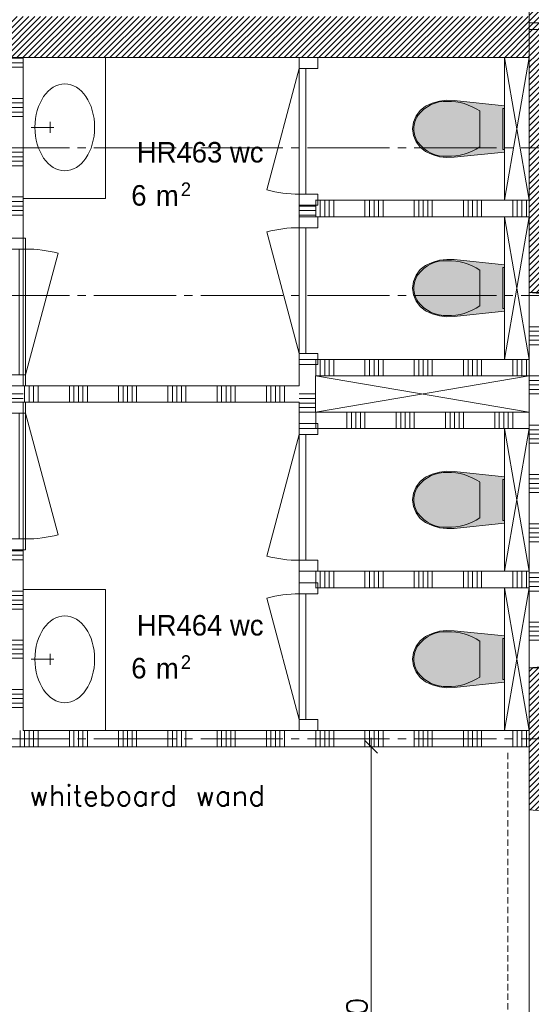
# Model space of a CAD drawing. Header units: millimetres. Extents: x -6136 to 498671, y -8363 to 238556.
# Tile 15 of 47: x 9298 to 12413, y 16382 to 22380. Entities that reach past the tile are written whole.
import ezdxf
from ezdxf.enums import TextEntityAlignment as Align

# ---------------------------------------------------------------- set-up
doc = ezdxf.new("R2010")
doc.units = ezdxf.units.MM
doc.header["$MEASUREMENT"] = 0
doc.linetypes.add('B0204', pattern=[650, 500, -50, 50, -50])
doc.linetypes.add('B0702', pattern=[58.685, 39.06, -19.625001])
for name, color, linetype in [('21 Buitenwanden', 7, 'Continuous'), ('21 Buitenwanden Doorsnede-arcering', 7, 'Continuous'), ('21 Buitenwanden Laagscheidingslijnen', 7, 'Continuous'), ('21 Buitenwanden Ramen', 7, 'Continuous'), ('22 C Binnenwanden', 7, 'Continuous'), ('22 C Binnenwanden Doorsnede-arcering', 7, 'Continuous'), ('22 NC Binnenwanden', 7, 'Continuous'), ('22 NC Binnenwanden Deuren', 7, 'Continuous'), ('22 NC Binnenwanden Doorsnede-arcering', 7, 'Continuous'), ('23 Vloeren', 7, 'Continuous'), ('67 Radiatoren - lijn', 7, 'Continuous'), ('74 Sanitair', 7, 'Continuous'), ('74 Sanitair Afdek-arcering', 7, 'Continuous'), ('_ Nieuw Fase 1 tekst', 7, 'Continuous'), ('A Maatvoering', 7, 'Continuous'), ('A Stramien', 7, 'Continuous'), ('Z Brandscheiding', 7, 'Continuous'), ('Z Ruimtebenaming fase 1', 7, 'Continuous'), ('Z Ruimtebenaming fase 1 Zone omranding', 7, 'Continuous'), ('Z Ruimtebenaming fase 1 Zone tekst', 7, 'Continuous')]:
    doc.layers.add(name, color=color, linetype=linetype)
doc.linetypes.add('_ 60', pattern='A,0,[1,19061B UOn1 014c Plattegrond vierde verdieping1.Shx,S=3.968254,R=0,X=0,Y=1.11022e-16],-550,0', length=550)
doc.dimstyles.new('GENERATED_STYLE__2', dxfattribs={"dimtxt": 125, "dimasz": 71.25, "dimexe": 0.18, "dimexo": 0.0625, "dimgap": 0.09, "dimtad": 1, "dimdec": 0, "dimzin": 0, "dimdsep": 46, "dimtxsty": 'Standard', "dimblk": 'ARROWHEAD_6', "dimblk1": 'ARROWHEAD_6', "dimblk2": 'ARROWHEAD_6', "dimcen": 0.09, "dimse1": 1, "dimse2": 1, "dimclrd": 1, "dimclre": 1, "dimclrt": 9, "dimadec": 0, "dimazin": 0, "dimtfac": 1, "dimtdec": 4, "dimtmove": 0, "dimatfit": 3, "dimfxl": 1, "dimtolj": 1, "dimtzin": 0, "dimarcsym": 0})
pattern_1 = [(45, (0, 0), (-17.67767, 17.67767), [])]

# ---------------------------------------------------------------- blocks, each defined once
blk = doc.blocks.new('wc_HR463_5_1', base_point=(10396.5, 21539.9))
at = {"layer": 'Z Ruimtebenaming fase 1 Zone tekst', "color": 2, "lineweight": 0}
for tag, height, p in [('DUMMY_941', 125, (10815.9, 21676.7)), ('DUMMY_942', 125, (9977.1, 21416.2)), ('DUMMY_943', 125, (9977.1, 21372.3)), ('DUMMY_944', 125, (10080.2, 21370.8)), ('DUMMY_945', 83.3, (10279, 21388.5))]:
    blk.add_attdef(tag, text='', height=height, dxfattribs=at).set_placement(p, align=Align.TOP_LEFT)
blk.add_attdef('ROOM_NUMBER', text='', height=125, dxfattribs=at).set_placement((10396.5, 21635.1), align=Align.TOP_CENTER)
blk = doc.blocks.new('wc_HR464_7_1', base_point=(10396.5, 18660.1))
at = {"layer": 'Z Ruimtebenaming fase 1 Zone tekst', "color": 2, "lineweight": 0}
for tag, height, p in [('DUMMY_941', 125, (10815.9, 18796.8)), ('DUMMY_942', 125, (9977.1, 18536.4)), ('DUMMY_943', 125, (9977.1, 18492.4)), ('DUMMY_944', 125, (10080.2, 18490.9)), ('DUMMY_945', 83.3, (10279, 18508.7))]:
    blk.add_attdef(tag, text='', height=height, dxfattribs=at).set_placement(p, align=Align.TOP_LEFT)
blk.add_attdef('ROOM_NUMBER', text='', height=125, dxfattribs=at).set_placement((10396.5, 18753.8), align=Align.TOP_CENTER)
blk = doc.blocks.new('*X48')
at = {"layer": '22 NC Binnenwanden Doorsnede-arcering', "color": 7, "linetype": 'Continuous', "lineweight": 0}
for p, q in [((12400, 20700), (12482.3, 20700)), ((12482.3, 20700), (12500, 20700)), ((12400, 20509.7), (12482.3, 20509.7)), ((12400, 20482.3), (12482.3, 20482.3)), ((12400, 20454.9), (12482.3, 20454.9)), ((12482.3, 20509.7), (12500, 20509.7)), ((12482.3, 20482.3), (12500, 20482.3)), ((12482.3, 20454.9), (12500, 20454.9)), ((12400, 20427.4), (12482.3, 20427.4)), ((12400, 20400), (12482.3, 20400)), ((12482.3, 20427.4), (12500, 20427.4)), ((12482.3, 20400), (12500, 20400)), ((12400, 20209.7), (12482.3, 20209.7)), ((12400, 20182.3), (12482.3, 20182.3)), ((12400, 20154.9), (12482.3, 20154.9)), ((12482.3, 20209.7), (12500, 20209.7)), ((12482.3, 20182.3), (12500, 20182.3)), ((12482.3, 20154.9), (12500, 20154.9)), ((12400, 20127.4), (12482.3, 20127.4)), ((12400, 20100), (12482.3, 20100)), ((12482.3, 20127.4), (12500, 20127.4)), ((12482.3, 20100), (12500, 20100)), ((12400, 19909.7), (12482.3, 19909.7)), ((12400, 19882.3), (12482.3, 19882.3)), ((12400, 19854.9), (12482.3, 19854.9)), ((12482.3, 19909.7), (12500, 19909.7)), ((12482.3, 19882.3), (12500, 19882.3)), ((12482.3, 19854.9), (12500, 19854.9)), ((12400, 19827.4), (12482.3, 19827.4)), ((12400, 19800), (12482.3, 19800)), ((12482.3, 19827.4), (12500, 19827.4)), ((12482.3, 19800), (12500, 19800)), ((12400, 19609.7), (12482.3, 19609.7)), ((12400, 19582.3), (12482.3, 19582.3)), ((12400, 19554.9), (12482.3, 19554.9)), ((12482.3, 19609.7), (12500, 19609.7)), ((12482.3, 19582.3), (12500, 19582.3)), ((12482.3, 19554.9), (12500, 19554.9)), ((12400, 19527.4), (12482.3, 19527.4)), ((12400, 19500), (12482.3, 19500)), ((12482.3, 19527.4), (12500, 19527.4)), ((12482.3, 19500), (12500, 19500)), ((12400, 19309.7), (12482.3, 19309.7)), ((12400, 19282.3), (12482.3, 19282.3)), ((12400, 19254.9), (12482.3, 19254.9)), ((12482.3, 19309.7), (12500, 19309.7)), ((12482.3, 19282.3), (12500, 19282.3)), ((12482.3, 19254.9), (12500, 19254.9)), ((12400, 19227.4), (12482.3, 19227.4)), ((12400, 19200), (12482.3, 19200)), ((12482.3, 19227.4), (12500, 19227.4)), ((12482.3, 19200), (12500, 19200)), ((12400, 19009.7), (12482.3, 19009.7)), ((12400, 18982.3), (12482.3, 18982.3)), ((12400, 18954.9), (12482.3, 18954.9)), ((12482.3, 19009.7), (12500, 19009.7)), ((12482.3, 18982.3), (12500, 18982.3)), ((12482.3, 18954.9), (12500, 18954.9)), ((12400, 18927.4), (12482.3, 18927.4)), ((12400, 18900), (12482.3, 18900)), ((12482.3, 18927.4), (12500, 18927.4)), ((12482.3, 18900), (12500, 18900)), ((12400, 18709.7), (12482.3, 18709.7)), ((12400, 18682.3), (12482.3, 18682.3)), ((12400, 18654.9), (12482.3, 18654.9)), ((12482.3, 18709.7), (12500, 18709.7)), ((12482.3, 18682.3), (12500, 18682.3)), ((12482.3, 18654.9), (12500, 18654.9)), ((12400, 18627.4), (12482.3, 18627.4)), ((12400, 18600), (12482.3, 18600)), ((12482.3, 18627.4), (12500, 18627.4)), ((12482.3, 18600), (12500, 18600))]:
    blk.add_line(p, q, dxfattribs=at)
blk = doc.blocks.new('Wall_1_1', base_point=(12400, 18432.5))
at = {"layer": '22 NC Binnenwanden', "color": 1, "linetype": 'Continuous', "lineweight": 0, "flags": 128}
for points in [[(12500, 20718), (12400, 20718)], [(12400, 20718), (12400, 20310)], [(12500, 18432.5), (12500, 20718)], [(12400, 20210), (12400, 19990)], [(12400, 19890), (12400, 19020)], [(12400, 18920), (12400, 18432.5)], [(12400, 18432.5), (12500, 18432.5)]]:
    blk.add_lwpolyline(points, dxfattribs=at)
at = {"layer": '22 NC Binnenwanden', "color": 1, "lineweight": 0}
blk.add_blockref('*X48', (0, 0), dxfattribs=at)
blk = doc.blocks.new('Inbouwreservoir 23 KM')
at = {"layer": '74 Sanitair', "color": 1, "linetype": 'Continuous', "lineweight": 0}
for p, q in [((0, 0), (870, 150)), ((0, 150), (870, 0))]:
    blk.add_line(p, q, dxfattribs=at)
at = {"layer": '74 Sanitair', "color": 1, "linetype": 'Continuous', "lineweight": 0, "flags": 128}
for points in [[(0, 0), (870, 0), (870, 150), (0, 150)], [(310, 0), (310, -10), (560, -10), (560, 0)]]:
    blk.add_lwpolyline(points, close=True, dxfattribs=at)
blk = doc.blocks.new('Toilet 23')
at = {"layer": '74 Sanitair Afdek-arcering', "linetype": 'Continuous', "lineweight": 0, "true_color": 0xffffff}
blk.add_hatch(color=7, dxfattribs=at).paths.add_polyline_path([(-169.4, -396.7), (-157, -440.3), (-138, -481.3), (-112.4, -513.9), (-79.4, -538.8), (-41, -554.6), (0, -560), (41, -554.6), (79.4, -538.8), (112.4, -513.9), (138, -481.3), (157, -440.3), (169.4, -396.7), (174.9, -351.8), (173.3, -306.6), (141, 0), (-141, 0), (-173.3, -306.6), (-174.9, -351.8)])
at = {"layer": '74 Sanitair', "color": 1, "linetype": 'Continuous', "lineweight": 0}
for p, q in [((0, -151.4), (-108.9, -151.4)), ((108.9, -151.4), (0, -151.4))]:
    blk.add_line(p, q, dxfattribs=at)
at = {"layer": '74 Sanitair', "color": 1, "linetype": 'Continuous', "lineweight": 0, "flags": 128}
blk.add_lwpolyline([(-169.4, -396.7), (-157, -440.3), (-138, -481.3), (-112.4, -513.9), (-79.4, -538.8), (-41, -554.6), (0, -560), (41, -554.6), (79.4, -538.8), (112.4, -513.9), (138, -481.3), (157, -440.3), (169.4, -396.7), (174.9, -351.8), (173.3, -306.6), (141, 0), (-141, 0), (-173.3, -306.6), (-174.9, -351.8)], close=True, dxfattribs=at)
at = {"layer": '74 Sanitair', "color": 1, "linetype": 'Continuous', "lineweight": 0}
for centre, major_axis, start_param, end_param in [((258.1, -339.4), (425.3, 0), 2.612188, 3.165208), ((-258.1, -339.4), (425.3, 0), 6.259567, 6.812588), ((89.5, -360.8), (256.9, 0), 3.085861, 3.98645), ((-89.5, -360.8), (256.9, 0), 5.438324, 6.338913), ((0.8, -431.2), (138.5, 0), 4.079884, 4.706528), ((-0.8, -431.2), (138.5, 0), 4.71825, 5.344894)]:
    blk.add_ellipse(centre, major_axis=major_axis, ratio=0.875546, start_param=start_param, end_param=end_param, dxfattribs=at)
blk = doc.blocks.new('2D Wastafel rond enkel 23 KM')
at = {"layer": '74 Sanitair', "color": 1, "linetype": 'Continuous', "lineweight": 0}
for p, q in [((328.1, 496.4), (328.1, 346.4)), ((328.1, 370.4), (303.1, 370.4)), ((328.1, 370.4), (353.1, 370.4))]:
    blk.add_line(p, q, dxfattribs=at)
at = {"layer": '74 Sanitair', "color": 1, "linetype": 'Continuous', "lineweight": 0, "flags": 128}
blk.add_lwpolyline([(0, 0), (650, 0), (650, 550), (0, 550)], close=True, dxfattribs=at)
at = {"layer": '74 Sanitair', "color": 1, "linetype": 'Continuous', "lineweight": 0}
blk.add_circle((328.3, 272.2), 200, dxfattribs=at)
blk = doc.blocks.new('Slab_1_1', base_point=(200, 32200))
at = {"layer": '23 Vloeren', "color": 1, "linetype": 'Continuous', "lineweight": 0, "flags": 128}
blk.add_lwpolyline([(200, 32200), (200, 7400), (4520, 7400), (4520, 8150), (8080, 8150), (8080, 7400), (12400, 7400), (12400, 22320), (21800, 22320), (21800, 20900), (46600, 20900), (46600, 25220), (45850, 25220), (45850, 28780), (46600, 28780), (46600, 33100), (21800, 33100), (21800, 31600), (12400, 31600), (12400, 28550), (8780, 28550), (8780, 30202.3), (7150, 30202.3), (7150, 32200)], close=True, dxfattribs=at)
blk = doc.blocks.new('Wall_27_1', base_point=(12400, 22160))
at = {"layer": '21 Buitenwanden Doorsnede-arcering', "linetype": 'Continuous', "lineweight": 0, "true_color": 0x000000}
h = blk.add_hatch(dxfattribs=at)
h.set_pattern_fill('220_Gewapend_beton___pre_2B', color=18, style=0, pattern_type=2)
h.set_pattern_definition(pattern_1)
h.paths.add_polyline_path([(12600, 22360), (12400, 22360), (12400, 22160), (12600, 22160)])
at = {"layer": '21 Buitenwanden', "color": 1, "linetype": 'Continuous', "lineweight": 0, "flags": 128}
for points in [[(13907.5, 22360), (12400, 22360)], [(12400, 22160), (12400, 22360)], [(12400, 22100), (12400, 22160)]]:
    blk.add_lwpolyline(points, dxfattribs=at)
at = {"layer": '21 Buitenwanden', "color": 9, "linetype": 'Continuous', "lineweight": 0, "flags": 128}
blk.add_lwpolyline([(12400, 22030), (12400, 22100)], dxfattribs=at)
at = {"layer": '21 Buitenwanden', "color": 2, "linetype": 'Continuous', "lineweight": 0, "flags": 128}
blk.add_lwpolyline([(12400, 22000), (12400, 22030)], dxfattribs=at)
at = {"layer": '21 Buitenwanden Laagscheidingslijnen', "color": 1, "linetype": 'Continuous', "lineweight": 0}
for p, q in [((12400, 22160), (12400, 22100)), ((12400, 22100), (12400, 22030)), ((12400, 22030), (12400, 22000))]:
    blk.add_line(p, q, dxfattribs=at)
blk = doc.blocks.new('Wall_35_1', base_point=(7399.7, 22150))
at = {"layer": '22 C Binnenwanden Doorsnede-arcering', "linetype": 'Continuous', "lineweight": 0, "true_color": 0x000000}
h = blk.add_hatch(dxfattribs=at)
h.set_pattern_fill('220_Gewapend_beton___pre_2B', color=18, style=0, pattern_type=2)
h.set_pattern_definition(pattern_1)
h.paths.add_polyline_path([(7399.7, 22150), (12400, 22150), (12400, 22400), (7399.7, 22400)])
at = {"layer": '22 C Binnenwanden', "color": 1, "linetype": 'Continuous', "lineweight": 0, "flags": 128}
blk.add_lwpolyline([(7399.7, 22150), (12400, 22150)], dxfattribs=at)
blk = doc.blocks.new('*X210')
at = {"layer": '22 NC Binnenwanden Doorsnede-arcering', "color": 7, "linetype": 'Continuous', "lineweight": 0}
for p, q in [((11055.8, 21245.1), (10999.7, 21245.1)), ((11099.7, 21245.1), (11055.8, 21245.1)), ((11055.8, 21217.7), (10999.7, 21217.7)), ((11055.8, 21190.3), (10999.7, 21190.3)), ((11099.7, 21217.7), (11055.8, 21217.7)), ((11099.7, 21190.3), (11055.8, 21190.3))]:
    blk.add_line(p, q, dxfattribs=at)
blk = doc.blocks.new('*X211')
at = {"layer": '22 NC Binnenwanden Doorsnede-arcering', "color": 7, "linetype": 'Continuous', "lineweight": 0}
for p, q in [((11055.8, 20100), (10999.7, 20100)), ((11099.7, 20100), (11055.8, 20100)), ((11055.8, 20072.6), (10999.7, 20072.6)), ((11055.8, 20045.1), (10999.7, 20045.1)), ((11099.7, 20072.6), (11055.8, 20072.6)), ((11099.7, 20045.1), (11055.8, 20045.1)), ((11055.8, 20017.7), (10999.7, 20017.7)), ((11055.8, 19990.3), (10999.7, 19990.3)), ((11099.7, 20017.7), (11055.8, 20017.7)), ((11099.7, 19990.3), (11055.8, 19990.3))]:
    blk.add_line(p, q, dxfattribs=at)
blk = doc.blocks.new('D1 23_3')
at = {"layer": '22 NC Binnenwanden Deuren', "color": 1, "linetype": 'Continuous', "lineweight": 0}
for p, q in [((383, 0), (-356.9, 198.3)), ((-383, 0), (-450, 0)), ((-450, 0), (-450, -114)), ((-450, 0), (-450, -100)), ((-450, 0), (-450, -100)), ((-383, -114), (-383, 0)), ((-383, 0), (383, 0)), ((-383, -40), (-383, 0)), ((450, 0), (383, 0)), ((383, 0), (383, -114)), ((383, 0), (383, -40)), ((450, -114), (450, 0)), ((450, 0), (450, -100)), ((450, 0), (450, -100)), ((383, -40), (-383, -40)), ((-450, -114), (-383, -114)), ((383, -114), (450, -114))]:
    blk.add_line(p, q, dxfattribs=at)
blk.add_arc((383, 0), 766, 165, 180, dxfattribs=at)
blk = doc.blocks.new('Wall_37_1', base_point=(11099.7, 22150))
at = {"layer": '22 NC Binnenwanden', "color": 1, "linetype": 'Continuous', "lineweight": 0}
for p, q in [((10999.7, 22150), (11099.7, 22150)), ((10999.7, 21250), (11099.7, 21250)), ((10999.7, 21180), (11099.7, 21180)), ((10999.7, 20280), (11099.7, 20280)), ((10999.7, 19920), (11099.7, 19920)), ((10999.7, 19020), (11099.7, 19020)), ((10999.7, 18950), (11099.7, 18950)), ((10999.7, 18050), (11099.7, 18050))]:
    blk.add_line(p, q, dxfattribs=at)
at = {"layer": '22 NC Binnenwanden', "color": 1, "linetype": 'Continuous', "lineweight": 0, "flags": 128}
for points in [[(10999.7, 21250), (10999.7, 21180)], [(10999.7, 20280), (10999.7, 20150)], [(11099.7, 19990), (11099.7, 20210)], [(10999.7, 20050), (10999.7, 19920)], [(10999.7, 19020), (10999.7, 18950)]]:
    blk.add_lwpolyline(points, dxfattribs=at)
at = {"layer": '22 NC Binnenwanden', "color": 1, "lineweight": 0}
for name in ['*X210', '*X211']:
    blk.add_blockref(name, (0, 0), dxfattribs=at)
at = {"layer": '22 NC Binnenwanden Deuren', "color": 1, "linetype": 'Continuous', "lineweight": 0, "zscale": 1000, "rotation": 89.99999977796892}
for p in [(10999.7, 21700), (10999.7, 19470)]:
    blk.add_blockref('D1 23_3', p, dxfattribs=at)
at = {"layer": '22 NC Binnenwanden Deuren', "color": 1, "linetype": 'Continuous', "lineweight": 0, "xscale": -1, "zscale": 1000, "rotation": 89.99999977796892}
for p in [(10999.7, 20730), (10999.7, 18500)]:
    blk.add_blockref('D1 23_3', p, dxfattribs=at)
blk = doc.blocks.new('*X218')
at = {"layer": '22 NC Binnenwanden Doorsnede-arcering', "color": 7, "linetype": 'Continuous', "lineweight": 0}
for p, q in [((11100, 21280), (11100, 21180)), ((11127.4, 21280), (11127.4, 21180)), ((11154.9, 21280), (11154.9, 21180)), ((11182.3, 21280), (11182.3, 21180)), ((11209.7, 21280), (11209.7, 21180)), ((11400, 21280), (11400, 21180)), ((11427.4, 21280), (11427.4, 21180)), ((11454.9, 21280), (11454.9, 21180)), ((11482.3, 21280), (11482.3, 21180)), ((11509.7, 21280), (11509.7, 21180)), ((11700, 21280), (11700, 21180)), ((11727.4, 21280), (11727.4, 21180)), ((11754.9, 21280), (11754.9, 21180)), ((11782.3, 21280), (11782.3, 21180)), ((11809.7, 21280), (11809.7, 21180)), ((12000, 21280), (12000, 21180)), ((12027.4, 21280), (12027.4, 21180)), ((12054.9, 21280), (12054.9, 21180)), ((12082.3, 21280), (12082.3, 21180)), ((12109.7, 21280), (12109.7, 21180)), ((12300, 21280), (12300, 21180)), ((12327.4, 21280), (12327.4, 21180)), ((12354.9, 21280), (12354.9, 21180)), ((12382.3, 21280), (12382.3, 21180))]:
    blk.add_line(p, q, dxfattribs=at)
blk = doc.blocks.new('Wall_38_1', base_point=(11099.7, 21280))
at = {"layer": '22 NC Binnenwanden', "color": 1, "linetype": 'Continuous', "lineweight": 0, "flags": 128}
for points in [[(12400, 21280), (11099.7, 21280)], [(12400, 21180), (12400, 21280)], [(11099.7, 21180), (12400, 21180)]]:
    blk.add_lwpolyline(points, dxfattribs=at)
at = {"layer": '22 NC Binnenwanden', "color": 1, "lineweight": 0}
blk.add_blockref('*X218', (0, 0), dxfattribs=at)
blk = doc.blocks.new('*X220')
at = {"layer": '22 NC Binnenwanden Doorsnede-arcering', "color": 7, "linetype": 'Continuous', "lineweight": 0}
for p, q in [((9327.4, 20150), (9327.4, 20050)), ((9354.9, 20150), (9354.9, 20050)), ((9382.3, 20150), (9382.3, 20050)), ((9409.7, 20150), (9409.7, 20050)), ((9600, 20150), (9600, 20050)), ((9627.4, 20150), (9627.4, 20050)), ((9654.9, 20150), (9654.9, 20050)), ((9682.3, 20150), (9682.3, 20050)), ((9709.7, 20150), (9709.7, 20050)), ((9900, 20150), (9900, 20050)), ((9927.4, 20150), (9927.4, 20050)), ((9954.9, 20150), (9954.9, 20050)), ((9982.3, 20150), (9982.3, 20050)), ((10009.7, 20150), (10009.7, 20050)), ((10200, 20150), (10200, 20050)), ((10227.4, 20150), (10227.4, 20050)), ((10254.9, 20150), (10254.9, 20050)), ((10282.3, 20150), (10282.3, 20050)), ((10309.7, 20150), (10309.7, 20050)), ((10500, 20150), (10500, 20050)), ((10527.4, 20150), (10527.4, 20050)), ((10554.9, 20150), (10554.9, 20050)), ((10582.3, 20150), (10582.3, 20050)), ((10609.7, 20150), (10609.7, 20050)), ((10800, 20150), (10800, 20050)), ((10827.4, 20150), (10827.4, 20050)), ((10854.9, 20150), (10854.9, 20050)), ((10882.3, 20150), (10882.3, 20050)), ((10909.7, 20150), (10909.7, 20050))]:
    blk.add_line(p, q, dxfattribs=at)
blk = doc.blocks.new('Wall_39_1', base_point=(9219.7, 20150))
at = {"layer": '22 NC Binnenwanden', "color": 1, "linetype": 'Continuous', "lineweight": 0, "flags": 128}
for points in [[(10999.7, 20150), (9319.7, 20150)], [(9319.7, 20050), (10999.7, 20050)]]:
    blk.add_lwpolyline(points, dxfattribs=at)
at = {"layer": '22 NC Binnenwanden', "color": 1, "lineweight": 0}
blk.add_blockref('*X220', (0, 0), dxfattribs=at)
blk = doc.blocks.new('*X222')
at = {"layer": '22 NC Binnenwanden Doorsnede-arcering', "color": 7, "linetype": 'Continuous', "lineweight": 0}
for p, q in [((9272.6, 22145.1), (9219.7, 22145.1)), ((9319.7, 22145.1), (9272.6, 22145.1)), ((9272.6, 22117.7), (9219.7, 22117.7)), ((9272.6, 22090.3), (9219.7, 22090.3)), ((9319.7, 22117.7), (9272.6, 22117.7)), ((9319.7, 22090.3), (9272.6, 22090.3)), ((9272.6, 21900), (9219.7, 21900)), ((9319.7, 21900), (9272.6, 21900)), ((9272.6, 21872.6), (9219.7, 21872.6)), ((9272.6, 21845.1), (9219.7, 21845.1)), ((9319.7, 21872.6), (9272.6, 21872.6)), ((9319.7, 21845.1), (9272.6, 21845.1)), ((9272.6, 21817.7), (9219.7, 21817.7)), ((9272.6, 21790.3), (9219.7, 21790.3)), ((9319.7, 21817.7), (9272.6, 21817.7)), ((9319.7, 21790.3), (9272.6, 21790.3)), ((9272.6, 21600), (9219.7, 21600)), ((9319.7, 21600), (9272.6, 21600)), ((9272.6, 21572.6), (9219.7, 21572.6)), ((9272.6, 21545.1), (9219.7, 21545.1)), ((9319.7, 21572.6), (9272.6, 21572.6)), ((9319.7, 21545.1), (9272.6, 21545.1)), ((9272.6, 21517.7), (9219.7, 21517.7)), ((9272.6, 21490.3), (9219.7, 21490.3)), ((9319.7, 21517.7), (9272.6, 21517.7)), ((9319.7, 21490.3), (9272.6, 21490.3)), ((9272.6, 21300), (9219.7, 21300)), ((9319.7, 21300), (9272.6, 21300)), ((9272.6, 21272.6), (9219.7, 21272.6)), ((9272.6, 21245.1), (9219.7, 21245.1)), ((9319.7, 21272.6), (9272.6, 21272.6)), ((9319.7, 21245.1), (9272.6, 21245.1)), ((9272.6, 21217.7), (9219.7, 21217.7)), ((9272.6, 21190.3), (9219.7, 21190.3)), ((9319.7, 21217.7), (9272.6, 21217.7)), ((9319.7, 21190.3), (9272.6, 21190.3))]:
    blk.add_line(p, q, dxfattribs=at)
blk = doc.blocks.new('*X223')
at = {"layer": '22 NC Binnenwanden Doorsnede-arcering', "color": 7, "linetype": 'Continuous', "lineweight": 0}
for p, q in [((9272.6, 19145.1), (9219.7, 19145.1)), ((9319.7, 19145.1), (9272.6, 19145.1)), ((9272.6, 19117.7), (9219.7, 19117.7)), ((9272.6, 19090.3), (9219.7, 19090.3)), ((9319.7, 19117.7), (9272.6, 19117.7)), ((9319.7, 19090.3), (9272.6, 19090.3)), ((9272.6, 18900), (9219.7, 18900)), ((9319.7, 18900), (9272.6, 18900)), ((9272.6, 18872.6), (9219.7, 18872.6)), ((9272.6, 18845.1), (9219.7, 18845.1)), ((9319.7, 18872.6), (9272.6, 18872.6)), ((9319.7, 18845.1), (9272.6, 18845.1)), ((9272.6, 18817.7), (9219.7, 18817.7)), ((9272.6, 18790.3), (9219.7, 18790.3)), ((9319.7, 18817.7), (9272.6, 18817.7)), ((9319.7, 18790.3), (9272.6, 18790.3)), ((9272.6, 18600), (9219.7, 18600)), ((9319.7, 18600), (9272.6, 18600)), ((9272.6, 18572.6), (9219.7, 18572.6)), ((9272.6, 18545.1), (9219.7, 18545.1)), ((9319.7, 18572.6), (9272.6, 18572.6)), ((9319.7, 18545.1), (9272.6, 18545.1)), ((9272.6, 18517.7), (9219.7, 18517.7)), ((9272.6, 18490.3), (9219.7, 18490.3)), ((9319.7, 18517.7), (9272.6, 18517.7)), ((9319.7, 18490.3), (9272.6, 18490.3)), ((9272.6, 18300), (9219.7, 18300)), ((9319.7, 18300), (9272.6, 18300)), ((9272.6, 18272.6), (9219.7, 18272.6)), ((9272.6, 18245.1), (9219.7, 18245.1)), ((9319.7, 18272.6), (9272.6, 18272.6)), ((9319.7, 18245.1), (9272.6, 18245.1)), ((9272.6, 18217.7), (9219.7, 18217.7)), ((9272.6, 18190.3), (9219.7, 18190.3)), ((9319.7, 18217.7), (9272.6, 18217.7)), ((9319.7, 18190.3), (9272.6, 18190.3))]:
    blk.add_line(p, q, dxfattribs=at)
blk = doc.blocks.new('*X224')
at = {"layer": '22 NC Binnenwanden Doorsnede-arcering', "color": 7, "linetype": 'Continuous', "lineweight": 0}
for p, q in [((9272.6, 20100), (9219.7, 20100)), ((9319.7, 20100), (9272.6, 20100)), ((9272.6, 20072.6), (9219.7, 20072.6)), ((9319.7, 20072.6), (9272.6, 20072.6))]:
    blk.add_line(p, q, dxfattribs=at)
blk = doc.blocks.new('D1 23_2')
at = {"layer": '22 NC Binnenwanden Deuren', "color": 1, "linetype": 'Continuous', "lineweight": 0}
for p, q in [((383, 0), (-356.9, 198.3)), ((-383, 0), (-450, 0)), ((-450, 0), (-450, -114)), ((-383, -114), (-383, 0)), ((-383, 0), (383, 0)), ((-383, -40), (-383, 0)), ((450, 0), (383, 0)), ((383, 0), (383, -114)), ((383, 0), (383, -40)), ((450, -114), (450, 0)), ((-450, -114), (-450, -14)), ((-450, -114), (-450, -14)), ((383, -40), (-383, -40)), ((450, -114), (450, -14)), ((450, -114), (450, -14)), ((-450, -114), (-383, -114)), ((383, -114), (450, -114))]:
    blk.add_line(p, q, dxfattribs=at)
blk.add_arc((383, 0), 766, 165, 180, dxfattribs=at)
blk = doc.blocks.new('Wall_40_1', base_point=(9319.7, 18050))
at = {"layer": '22 NC Binnenwanden', "color": 1, "linetype": 'Continuous', "lineweight": 0}
for p, q in [((9219.7, 21050), (9319.7, 21050)), ((9219.7, 20150), (9319.7, 20150)), ((9219.7, 20050), (9319.7, 20050)), ((9219.7, 19150), (9319.7, 19150))]:
    blk.add_line(p, q, dxfattribs=at)
at = {"layer": '22 NC Binnenwanden', "color": 1, "linetype": 'Continuous', "lineweight": 0, "flags": 128}
for points in [[(9319.7, 22150), (9219.7, 22150)], [(9219.7, 22150), (9219.7, 21680)], [(9319.7, 21050), (9319.7, 22150)], [(9219.7, 21580), (9219.7, 21050)], [(9219.7, 19150), (9219.7, 18050)], [(9319.7, 18050), (9319.7, 19150)]]:
    blk.add_lwpolyline(points, dxfattribs=at)
at = {"layer": '22 NC Binnenwanden', "color": 1, "lineweight": 0}
for name in ['*X222', '*X224', '*X223']:
    blk.add_blockref(name, (0, 0), dxfattribs=at)
at = {"layer": '22 NC Binnenwanden Deuren', "color": 1, "linetype": 'Continuous', "lineweight": 0, "zscale": 1000, "rotation": 269.9999997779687}
blk.add_blockref('D1 23_2', (9333.7, 20600), dxfattribs=at)
at = {"layer": '22 NC Binnenwanden Deuren', "color": 1, "linetype": 'Continuous', "lineweight": 0, "xscale": -1, "zscale": 1000, "rotation": 269.9999997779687}
blk.add_blockref('D1 23_2', (9333.7, 19600), dxfattribs=at)
blk = doc.blocks.new('*X228')
at = {"layer": '22 NC Binnenwanden Doorsnede-arcering', "color": 7, "linetype": 'Continuous', "lineweight": 0}
for p, q in [((11100, 19020), (11100, 18920)), ((11127.4, 19020), (11127.4, 18920)), ((11154.9, 19020), (11154.9, 18920)), ((11182.3, 19020), (11182.3, 18920)), ((11209.7, 19020), (11209.7, 18920)), ((11400, 19020), (11400, 18920)), ((11427.4, 19020), (11427.4, 18920)), ((11454.9, 19020), (11454.9, 18920)), ((11482.3, 19020), (11482.3, 18920)), ((11509.7, 19020), (11509.7, 18920)), ((11700, 19020), (11700, 18920)), ((11727.4, 19020), (11727.4, 18920)), ((11754.9, 19020), (11754.9, 18920)), ((11782.3, 19020), (11782.3, 18920)), ((11809.7, 19020), (11809.7, 18920)), ((12000, 19020), (12000, 18920)), ((12027.4, 19020), (12027.4, 18920)), ((12054.9, 19020), (12054.9, 18920)), ((12082.3, 19020), (12082.3, 18920)), ((12109.7, 19020), (12109.7, 18920)), ((12300, 19020), (12300, 18920)), ((12327.4, 19020), (12327.4, 18920)), ((12354.9, 19020), (12354.9, 18920)), ((12382.3, 19020), (12382.3, 18920))]:
    blk.add_line(p, q, dxfattribs=at)
blk = doc.blocks.new('Wall_41_1', base_point=(11099.7, 19020))
at = {"layer": '22 NC Binnenwanden', "color": 1, "linetype": 'Continuous', "lineweight": 0, "flags": 128}
for points in [[(12400, 19020), (11099.7, 19020)], [(11099.7, 18920), (12400, 18920)]]:
    blk.add_lwpolyline(points, dxfattribs=at)
at = {"layer": '22 NC Binnenwanden', "color": 1, "lineweight": 0}
blk.add_blockref('*X228', (0, 0), dxfattribs=at)
blk = doc.blocks.new('*X230')
at = {"layer": '22 NC Binnenwanden Doorsnede-arcering', "color": 7, "linetype": 'Continuous', "lineweight": 0}
for p, q in [((9300, 18050), (9300, 17950)), ((9327.4, 18050), (9327.4, 17950)), ((9354.9, 18050), (9354.9, 17950)), ((9382.3, 18050), (9382.3, 17950)), ((9409.7, 18050), (9409.7, 17950)), ((9600, 18050), (9600, 17950)), ((9627.4, 18050), (9627.4, 17950)), ((9654.9, 18050), (9654.9, 17950)), ((9682.3, 18050), (9682.3, 17950)), ((9709.7, 18050), (9709.7, 17950)), ((9900, 18050), (9900, 17950)), ((9927.4, 18050), (9927.4, 17950)), ((9954.9, 18050), (9954.9, 17950)), ((9982.3, 18050), (9982.3, 17950)), ((10009.7, 18050), (10009.7, 17950)), ((10200, 18050), (10200, 17950)), ((10227.4, 18050), (10227.4, 17950)), ((10254.9, 18050), (10254.9, 17950)), ((10282.3, 18050), (10282.3, 17950)), ((10309.7, 18050), (10309.7, 17950)), ((10500, 18050), (10500, 17950)), ((10527.4, 18050), (10527.4, 17950)), ((10554.9, 18050), (10554.9, 17950)), ((10582.3, 18050), (10582.3, 17950)), ((10609.7, 18050), (10609.7, 17950)), ((10800, 18050), (10800, 17950)), ((10827.4, 18050), (10827.4, 17950)), ((10854.9, 18050), (10854.9, 17950)), ((10882.3, 18050), (10882.3, 17950)), ((10909.7, 18050), (10909.7, 17950)), ((11100, 18050), (11100, 17950)), ((11127.4, 18050), (11127.4, 17950)), ((11154.9, 18050), (11154.9, 17950)), ((11182.3, 18050), (11182.3, 17950)), ((11209.7, 18050), (11209.7, 17950)), ((11400, 18050), (11400, 17950)), ((11427.4, 18050), (11427.4, 17950)), ((11454.9, 18050), (11454.9, 17950)), ((11482.3, 18050), (11482.3, 17950)), ((11509.7, 18050), (11509.7, 17950)), ((11700, 18050), (11700, 17950)), ((11727.4, 18050), (11727.4, 17950)), ((11754.9, 18050), (11754.9, 17950)), ((11782.3, 18050), (11782.3, 17950)), ((11809.7, 18050), (11809.7, 17950)), ((12000, 18050), (12000, 17950)), ((12027.4, 18050), (12027.4, 17950)), ((12054.9, 18050), (12054.9, 17950)), ((12082.3, 18050), (12082.3, 17950)), ((12109.7, 18050), (12109.7, 17950)), ((12300, 18050), (12300, 17950)), ((12327.4, 18050), (12327.4, 17950)), ((12354.9, 18050), (12354.9, 17950)), ((12382.3, 18050), (12382.3, 17950))]:
    blk.add_line(p, q, dxfattribs=at)
blk = doc.blocks.new('Wall_42_1', base_point=(7359.7, 18050))
at = {"layer": '22 NC Binnenwanden', "color": 1, "linetype": 'Continuous', "lineweight": 0, "flags": 128}
for points in [[(10999.7, 18050), (9319.7, 18050)], [(12400, 18050), (11099.7, 18050)], [(12400, 17950), (12400, 18050)], [(7459.7, 17950), (12400, 17950)]]:
    blk.add_lwpolyline(points, dxfattribs=at)
at = {"layer": '22 NC Binnenwanden', "color": 1, "lineweight": 0}
blk.add_blockref('*X230', (0, 0), dxfattribs=at)
blk = doc.blocks.new('*X245')
at = {"layer": '22 NC Binnenwanden Doorsnede-arcering', "color": 7, "linetype": 'Continuous', "lineweight": 0}
for p, q in [((11100, 20310), (11100, 20210)), ((11127.4, 20310), (11127.4, 20210)), ((11154.9, 20310), (11154.9, 20210)), ((11182.3, 20310), (11182.3, 20210)), ((11209.7, 20310), (11209.7, 20210)), ((11400, 20310), (11400, 20210)), ((11427.4, 20310), (11427.4, 20210)), ((11454.9, 20310), (11454.9, 20210)), ((11482.3, 20310), (11482.3, 20210)), ((11509.7, 20310), (11509.7, 20210)), ((11700, 20310), (11700, 20210)), ((11727.4, 20310), (11727.4, 20210)), ((11754.9, 20310), (11754.9, 20210)), ((11782.3, 20310), (11782.3, 20210)), ((11809.7, 20310), (11809.7, 20210)), ((12000, 20310), (12000, 20210)), ((12027.4, 20310), (12027.4, 20210)), ((12054.9, 20310), (12054.9, 20210)), ((12082.3, 20310), (12082.3, 20210)), ((12109.7, 20310), (12109.7, 20210)), ((12300, 20310), (12300, 20210)), ((12327.4, 20310), (12327.4, 20210)), ((12354.9, 20310), (12354.9, 20210)), ((12382.3, 20310), (12382.3, 20210))]:
    blk.add_line(p, q, dxfattribs=at)
blk = doc.blocks.new('Wall_47_1', base_point=(11099.7, 20310))
at = {"layer": '22 NC Binnenwanden', "color": 1, "linetype": 'Continuous', "lineweight": 0, "flags": 128}
for points in [[(12400, 20310), (11099.7, 20310)], [(11099.7, 20210), (12400, 20210)]]:
    blk.add_lwpolyline(points, dxfattribs=at)
at = {"layer": '22 NC Binnenwanden', "color": 1, "lineweight": 0}
blk.add_blockref('*X245', (0, 0), dxfattribs=at)
blk = doc.blocks.new('*X247')
at = {"layer": '22 NC Binnenwanden Doorsnede-arcering', "color": 7, "linetype": 'Continuous', "lineweight": 0}
for p, q in [((11100, 19971.7), (11100, 19990)), ((11290.3, 19971.7), (11290.3, 19990)), ((11317.7, 19971.7), (11317.7, 19990)), ((11345.1, 19971.7), (11345.1, 19990)), ((11372.6, 19971.7), (11372.6, 19990)), ((11400, 19971.7), (11400, 19990)), ((11590.3, 19971.7), (11590.3, 19990)), ((11617.7, 19971.7), (11617.7, 19990)), ((11645.1, 19971.7), (11645.1, 19990)), ((11672.6, 19971.7), (11672.6, 19990)), ((11700, 19971.7), (11700, 19990)), ((11890.3, 19971.7), (11890.3, 19990)), ((11917.7, 19971.7), (11917.7, 19990)), ((11945.1, 19971.7), (11945.1, 19990)), ((11972.6, 19971.7), (11972.6, 19990)), ((12000, 19971.7), (12000, 19990)), ((12190.3, 19971.7), (12190.3, 19990)), ((12217.7, 19971.7), (12217.7, 19990)), ((12245.1, 19971.7), (12245.1, 19990)), ((12272.6, 19971.7), (12272.6, 19990)), ((12300, 19971.7), (12300, 19990)), ((11100, 19890), (11100, 19971.7)), ((11290.3, 19890), (11290.3, 19971.7)), ((11317.7, 19890), (11317.7, 19971.7)), ((11345.1, 19890), (11345.1, 19971.7)), ((11372.6, 19890), (11372.6, 19971.7)), ((11400, 19890), (11400, 19971.7)), ((11590.3, 19890), (11590.3, 19971.7)), ((11617.7, 19890), (11617.7, 19971.7)), ((11645.1, 19890), (11645.1, 19971.7)), ((11672.6, 19890), (11672.6, 19971.7)), ((11700, 19890), (11700, 19971.7)), ((11890.3, 19890), (11890.3, 19971.7)), ((11917.7, 19890), (11917.7, 19971.7)), ((11945.1, 19890), (11945.1, 19971.7)), ((11972.6, 19890), (11972.6, 19971.7)), ((12000, 19890), (12000, 19971.7)), ((12190.3, 19890), (12190.3, 19971.7)), ((12217.7, 19890), (12217.7, 19971.7)), ((12245.1, 19890), (12245.1, 19971.7)), ((12272.6, 19890), (12272.6, 19971.7)), ((12300, 19890), (12300, 19971.7))]:
    blk.add_line(p, q, dxfattribs=at)
blk = doc.blocks.new('Wall_48_1', base_point=(12400, 19890))
at = {"layer": '22 NC Binnenwanden', "color": 1, "linetype": 'Continuous', "lineweight": 0, "flags": 128}
for points in [[(12400, 19990), (11099.7, 19990)], [(11099.7, 19890), (12400, 19890)]]:
    blk.add_lwpolyline(points, dxfattribs=at)
at = {"layer": '22 NC Binnenwanden', "color": 1, "lineweight": 0}
blk.add_blockref('*X247', (0, 0), dxfattribs=at)
blk = doc.blocks.new('Wall_50_1', base_point=(12550, 22360))
at = {"layer": '22 C Binnenwanden Doorsnede-arcering', "linetype": 'Continuous', "lineweight": 0, "true_color": 0x000000}
h = blk.add_hatch(dxfattribs=at)
h.set_pattern_fill('220_Gewapend_beton___pre_2B', color=18, style=0, pattern_type=2)
h.set_pattern_definition(pattern_1)
h.paths.add_polyline_path([(12600, 22360), (12600, 25450), (12400, 25450), (12400, 22360)])
at = {"layer": '22 C Binnenwanden', "color": 1, "linetype": 'Continuous', "lineweight": 0, "flags": 128}
for points in [[(12600, 25450), (12400, 25450)], [(12400, 25450), (12400, 24864)], [(12600, 22360), (12600, 25450)], [(12400, 24614), (12400, 22360)], [(12400, 22360), (12600, 22360)]]:
    blk.add_lwpolyline(points, dxfattribs=at)
blk = doc.blocks.new('Rnx verticaal 23_2')
at = {"layer": '21 Buitenwanden Ramen', "color": 9, "linetype": 'Continuous', "lineweight": 0}
for p, q in [((-675, 100), (675, 100)), ((675, 70), (675, 0)), ((-675, -260), (692.5, -260))]:
    blk.add_line(p, q, dxfattribs=at)
at = {"layer": '21 Buitenwanden Ramen', "color": 2, "linetype": 'Continuous', "lineweight": 0}
blk.add_line((675, 100), (675, 70), dxfattribs=at)
at = {"layer": '21 Buitenwanden Ramen', "color": 1, "linetype": 'Continuous', "lineweight": 0}
for p, q in [((-675, 0), (-615, 0)), ((-615, 0), (-615, -60)), ((-615, 0), (615, 0)), ((615, -60), (615, 0)), ((615, 0), (675, 0)), ((675, 0), (675, -60)), ((675, 0), (675, -60)), ((-615, -30), (615, -30)), ((-615, -60), (-675, -60)), ((615, -60), (-615, -60)), ((675, -60), (615, -60)), ((675, -60), (692.5, -260))]:
    blk.add_line(p, q, dxfattribs=at)
blk = doc.blocks.new('Rnx verticaal 23_4')
at = {"layer": '21 Buitenwanden Ramen', "color": 9, "linetype": 'Continuous', "lineweight": 0}
for p, q in [((-675, 100), (675, 100)), ((-675, 70), (-675, 0)), ((-615, 0), (615, 0)), ((-615, -30), (615, -30)), ((615, -60), (-615, -60)), ((-692.5, -260), (675, -260))]:
    blk.add_line(p, q, dxfattribs=at)
at = {"layer": '21 Buitenwanden Ramen', "color": 2, "linetype": 'Continuous', "lineweight": 0}
blk.add_line((-675, 100), (-675, 70), dxfattribs=at)
at = {"layer": '21 Buitenwanden Ramen', "color": 1, "linetype": 'Continuous', "lineweight": 0}
for p, q in [((-675, 0), (-615, 0)), ((-675, 0), (-675, -60)), ((-675, 0), (-675, -60)), ((-615, 0), (-615, -60)), ((615, -60), (615, 0)), ((615, 0), (675, 0)), ((-675, -60), (-692.5, -260)), ((-615, -60), (-675, -60)), ((675, -60), (615, -60))]:
    blk.add_line(p, q, dxfattribs=at)
blk = doc.blocks.new('Rnx verticaal 23_6')
at = {"layer": '21 Buitenwanden Ramen', "color": 9, "linetype": 'Continuous', "lineweight": 0}
for p, q in [((-450, 100), (450, 100)), ((450, 70), (450, 0)), ((-450, -260), (467.5, -260))]:
    blk.add_line(p, q, dxfattribs=at)
at = {"layer": '21 Buitenwanden Ramen', "color": 2, "linetype": 'Continuous', "lineweight": 0}
blk.add_line((450, 100), (450, 70), dxfattribs=at)
at = {"layer": '21 Buitenwanden Ramen', "color": 1, "linetype": 'Continuous', "lineweight": 0}
for p, q in [((-450, 0), (-390, 0)), ((-390, 0), (-390, -50)), ((-390, 0), (-330, 0)), ((-390, -50), (-390, 0)), ((-330, 0), (330, 0)), ((-330, 0), (-330, -50)), ((-330, 0), (330, 0)), ((330, -50), (330, 0)), ((330, 0), (390, 0)), ((390, -50), (390, 0)), ((390, 0), (450, 0)), ((390, 0), (390, -50)), ((450, 0), (450, -60)), ((450, 0), (450, -60)), ((-390, -50), (-390, -60)), ((-330, -50), (-390, -50)), ((-330, -25), (330, -25)), ((330, -50), (-330, -50)), ((390, -50), (330, -50)), ((390, -60), (390, -50)), ((-390, -60), (-450, -60)), ((390, -60), (-390, -60)), ((450, -60), (390, -60)), ((450, -60), (467.5, -260))]:
    blk.add_line(p, q, dxfattribs=at)
blk = doc.blocks.new('Wall_53_1', base_point=(12600, 7200))
at = {"layer": '21 Buitenwanden Doorsnede-arcering', "linetype": 'Continuous', "lineweight": 0, "true_color": 0x000000}
h = blk.add_hatch(dxfattribs=at)
h.set_pattern_fill('220_Gewapend_beton___pre_2B', color=18, style=0, pattern_type=2)
h.set_pattern_definition(pattern_1)
h.paths.add_polyline_path([(12600, 22160), (12400, 22160), (12400, 22100), (12600, 22100)])
h = blk.add_hatch(dxfattribs=at)
h.set_pattern_fill('220_Gewapend_beton___pre_2B', color=18, style=0, pattern_type=2)
h.set_pattern_definition(pattern_1)
h.paths.add_polyline_path([(12600, 22100), (12400, 22100), (12400, 22030), (12600, 22030)])
h = blk.add_hatch(dxfattribs=at)
h.set_pattern_fill('220_Gewapend_beton___pre_2B', color=18, style=0, pattern_type=2)
h.set_pattern_definition(pattern_1)
h.paths.add_polyline_path([(12600, 22030), (12400, 22030), (12400, 22000), (12600, 22000)])
h = blk.add_hatch(dxfattribs=at)
h.set_pattern_fill('220_Gewapend_beton___pre_2B', color=18, style=0, pattern_type=2)
h.set_pattern_definition(pattern_1)
h.paths.add_polyline_path([(12600, 22000), (12400, 22000), (12400, 20717.5), (12600, 20700)])
h = blk.add_hatch(dxfattribs=at)
h.set_pattern_fill('220_Gewapend_beton___pre_2B', color=18, style=0, pattern_type=2)
h.set_pattern_definition(pattern_1)
h.paths.add_polyline_path([(12400, 17567.5), (12600, 17550), (12600, 18450), (12400, 18432.5)])
at = {"layer": '21 Buitenwanden', "color": 1, "linetype": 'Continuous', "lineweight": 0}
for p, q in [((12600, 20700), (12400, 20717.5)), ((12600, 18450), (12400, 18432.5)), ((12600, 17550), (12400, 17567.5))]:
    blk.add_line(p, q, dxfattribs=at)
at = {"layer": '21 Buitenwanden', "color": 1, "linetype": 'Continuous', "lineweight": 0, "flags": 128}
for points in [[(12400, 22000), (12400, 20717.5)], [(12400, 18432.5), (12400, 17567.5)]]:
    blk.add_lwpolyline(points, dxfattribs=at)
at = {"layer": '21 Buitenwanden Laagscheidingslijnen', "color": 1, "linetype": 'Continuous', "lineweight": 0}
for p, q in [((12400, 22160), (12400, 22100)), ((12400, 22100), (12400, 22030)), ((12400, 22030), (12400, 22000))]:
    blk.add_line(p, q, dxfattribs=at)
at = {"layer": '21 Buitenwanden Ramen', "color": 1, "linetype": 'Continuous', "lineweight": 0, "xscale": -1, "zscale": 1000, "rotation": 270}
for name, p in [('Rnx verticaal 23_6', (12660, 20250)), ('Rnx verticaal 23_4', (12660, 19125)), ('Rnx verticaal 23_2', (12660, 16875))]:
    blk.add_blockref(name, p, dxfattribs=at)
blk = doc.blocks.new('Standard grid marker')
at = {"layer": 'A Stramien', "color": 9, "linetype": 'B0204', "lineweight": 0}
blk.add_line((3000, 0), (67800, 0), dxfattribs=at)
at = {"layer": 'A Stramien', "color": 2, "lineweight": 0}
for tag, p in [('AC_MarkerText_1_0', (-175, -4.6)), ('AC_MarkerText_1_1', (70975, -4.6))]:
    blk.add_attdef(tag, text='', height=175, dxfattribs=at).set_placement(p, align=Align.MIDDLE_CENTER)
blk = doc.blocks.new('*D618')
at = {"layer": 'A Maatvoering', "color": 1, "linetype": 'Continuous', "lineweight": 0}
for p, q in [((11438.5, 17950), (11438.5, 18006.2)), ((11508.8, 17950), (11368.2, 17950)), ((11476, 17912.5), (11401, 17987.5)), ((11438.5, 14450), (11438.5, 17950)), ((11401, 14487.5), (11476, 14412.5)), ((11508.8, 14450), (11368.2, 14450))]:
    blk.add_line(p, q, dxfattribs=at)
at = {"layer": 'A Maatvoering', "color": 9, "lineweight": 0, "insert": (11413.5, 15993.9), "char_height": 125, "attachment_point": 7, "rotation": 90}
blk.add_mtext('\\A1;{\\pql;\\Ftxt.shx;3500}', dxfattribs=at)
blk = doc.blocks.new('ARROWHEAD_6')
at = {"color": 0, "linetype": 'Continuous', "lineweight": 0}
for p, q in [((0, 0), (-1, 0)), ((-0.5, -0.5), (0.5, 0.5))]:
    blk.add_line(p, q, dxfattribs=at)
blk = doc.blocks.new('*D626')
at = {"layer": 'A Maatvoering', "color": 1, "linetype": 'Continuous', "lineweight": 0}
for p, q in [((8356, 17950), (8356, 18006.2)), ((8426.3, 17950), (8285.7, 17950)), ((8393.5, 17912.5), (8318.5, 17987.5)), ((8356, 14450), (8356, 17950)), ((8318.5, 14487.5), (8393.5, 14412.5)), ((8426.3, 14450), (8285.7, 14450))]:
    blk.add_line(p, q, dxfattribs=at)
at = {"layer": 'A Maatvoering', "color": 9, "lineweight": 0, "insert": (8331, 15993.9), "char_height": 125, "attachment_point": 7, "rotation": 90}
blk.add_mtext('\\A1;{\\pql;\\Ftxt.shx;3500}', dxfattribs=at)

msp = doc.modelspace()

# ---------------------------------------------------------------- linework, layer by layer
at = {"layer": '23 Vloeren', "color": 1, "linetype": 'Continuous', "lineweight": 0}
for points in [[(11099.7, 20210), (12400, 19990)], [(11099.7, 19990), (12400, 20210)]]:
    msp.add_lwpolyline(points, dxfattribs=at)
at = {"layer": '67 Radiatoren - lijn', "color": 9, "linetype": 'B0702', "lineweight": 0}
msp.add_lwpolyline([(12270, 17915), (12270, 10550), (12270, 7530), (8050, 7530)], dxfattribs=at)
at = {"layer": 'Z Brandscheiding', "color": 1, "linetype": '_ 60', "lineweight": 0}
msp.add_line((7149.7, 22150), (12400, 22150), dxfattribs=at)
at = {"layer": 'Z Ruimtebenaming fase 1 Zone omranding', "color": 254, "linetype": 'Continuous', "lineweight": 0, "true_color": 0xcedfe8, "flags": 128}
for points in [[(9319.7, 20150), (10999.7, 20150), (10999.7, 20310), (12400, 20310), (12400, 22150), (11043, 22150), (9319.7, 22150)], [(9319.7, 20050), (9319.7, 18050), (11043, 18050), (12400, 18050), (12400, 19890), (10999.7, 19890), (10999.7, 20050)]]:
    msp.add_lwpolyline(points, close=True, dxfattribs=at)
at = {"layer": 'Z Ruimtebenaming fase 1 Zone omranding', "color": 7, "linetype": 'Continuous', "lineweight": 0, "flags": 128}
msp.add_lwpolyline([(7250, 14450), (12400, 14450), (12400, 17950), (7250, 17950)], close=True, dxfattribs=at)

# ---------------------------------------------------------------- block references
at = {"layer": '21 Buitenwanden', "color": 1, "lineweight": 0}
for name, p in [('Wall_27_1', (12400, 22160)), ('Wall_53_1', (12600, 7200))]:
    msp.add_blockref(name, p, dxfattribs=at)
at = {"layer": '22 C Binnenwanden', "color": 1, "lineweight": 0}
for name, p in [('Wall_50_1', (12550, 22360)), ('Wall_35_1', (7399.7, 22150))]:
    msp.add_blockref(name, p, dxfattribs=at)
at = {"layer": '22 NC Binnenwanden', "color": 1, "lineweight": 0}
for name, p in [('Wall_40_1', (9319.7, 18050)), ('Wall_37_1', (11099.7, 22150)), ('Wall_38_1', (11099.7, 21280)), ('Wall_1_1', (12400, 18432.5)), ('Wall_47_1', (11099.7, 20310)), ('Wall_39_1', (9219.7, 20150)), ('Wall_48_1', (12400, 19890)), ('Wall_41_1', (11099.7, 19020)), ('Wall_42_1', (7359.7, 18050))]:
    msp.add_blockref(name, p, dxfattribs=at)
at = {"layer": '23 Vloeren', "color": 1, "linetype": 'Continuous', "lineweight": 0}
msp.add_blockref('Slab_1_1', (200, 32200), dxfattribs=at)
at = {"layer": '74 Sanitair', "color": 1, "linetype": 'Continuous', "lineweight": 0, "xscale": 1.323076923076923, "yscale": 0.9090909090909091, "zscale": 1000, "rotation": 90}
for p in [(9819.7, 21290), (9819.7, 18050)]:
    msp.add_blockref('2D Wastafel rond enkel 23 KM', p, dxfattribs=at)
at = {"layer": '74 Sanitair', "color": 1, "linetype": 'Continuous', "lineweight": 0, "xscale": -1, "zscale": 1000, "rotation": 270}
for name, p in [('Inbouwreservoir 23 KM', (12250, 21280)), ('Toilet 23', (12250, 21715)), ('Inbouwreservoir 23 KM', (12250, 20310)), ('Toilet 23', (12250, 20745)), ('Inbouwreservoir 23 KM', (12250, 19020)), ('Toilet 23', (12250, 19455)), ('Inbouwreservoir 23 KM', (12250, 18050)), ('Toilet 23', (12250, 18485))]:
    msp.add_blockref(name, p, dxfattribs=at)
at = {"layer": 'A Stramien', "color": 1, "linetype": 'Continuous', "lineweight": 0, "zscale": 1000}
for p in [(-3000, 21600), (-3000, 20700), (-3000, 18000)]:
    msp.add_blockref('Standard grid marker', p, dxfattribs=at)
at = {"layer": 'Z Ruimtebenaming fase 1', "color": 2, "linetype": 'Continuous', "lineweight": 0}
for name, p, values in [('wc_HR463_5_1', (10396.5, 21539.9), {'ROOM_NUMBER': 'HR463 wc', 'DUMMY_943': '6', 'DUMMY_944': ' m', 'DUMMY_945': '2'}), ('wc_HR464_7_1', (10396.5, 18660.1), {'ROOM_NUMBER': 'HR464 wc', 'DUMMY_943': '6', 'DUMMY_944': ' m', 'DUMMY_945': '2'})]:
    msp.add_blockref(name, p, dxfattribs=at).add_auto_attribs(values)

# ---------------------------------------------------------------- texts
at = {"layer": '_ Nieuw Fase 1 tekst', "color": 9, "linetype": 'Continuous', "lineweight": 0, "insert": (10073.4, 17653.9), "char_height": 125, "attachment_point": 5}
msp.add_mtext('\\A1;{\\pqc;\\Ftxt.shx;whiteboard wand}', dxfattribs=at)

# ---------------------------------------------------------------- dimensions: what is measured, and where the dimension line sits
at = {"layer": 'A Maatvoering', "color": 1, "linetype": 'Continuous', "lineweight": 0}
for base, picture, middle in [((11438.5, 17950), '*D618', (11351, 16184.5)), ((8356, 17950), '*D626', (8268.5, 16184.5))]:
    dim = msp.add_linear_dim(base=base, p1=(200, 14450), p2=(12400, 17950), angle=90, dimstyle='GENERATED_STYLE__2', dxfattribs=at)
    dim.commit()
    dim.dimension.update_dxf_attribs({"geometry": picture, "text_midpoint": middle, "dimtype": 160, "text_rotation": 90})

doc.saveas('drawing.dxf')
